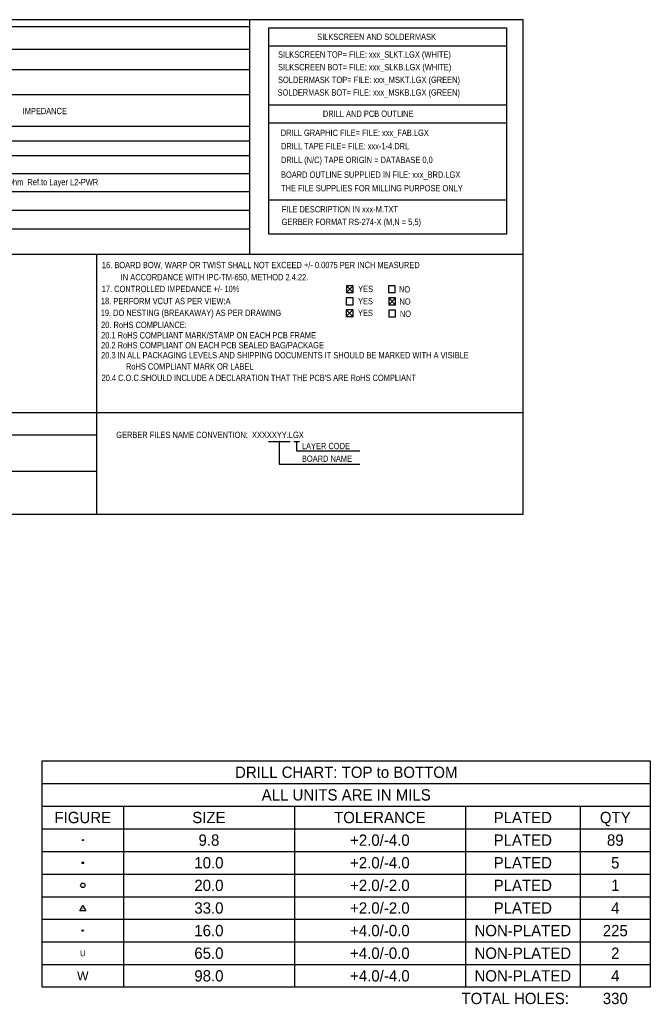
# Model space of a CAD drawing. Extents: x -24 to 300, y -33 to 275.
# Tile 6 of 6: x 122 to 300, y -1 to 275. Entities that reach past the tile are written whole.
import ezdxf
from ezdxf.enums import TextEntityAlignment as Align

# ---------------------------------------------------------------- set-up
doc = ezdxf.new("R2010")
doc.units = 0
doc.layers.add('BG_DIMENSION', color=80, linetype='CONTINUOUS')
doc.layers.add('MA_NCLEGEND-1-4', color=254, linetype='CONTINUOUS')

# ---------------------------------------------------------------- blocks, each defined once
blk = doc.blocks.new('FIGURE_CIRCLE')
blk.add_circle((0, 0), 0.5)
blk = doc.blocks.new('FIGURE_TRI')
blk.add_lwpolyline([(-0.5, -0.5), (0, 0.5), (0.5, -0.5)], close=True)

msp = doc.modelspace()

# ---------------------------------------------------------------- linework, layer by layer
at = {"layer": 'BG_DIMENSION'}
for points in [[(-21.209, 136.5504), (263.906, 136.5504), (263.906, 275.3614), (-21.209, 275.3614)], [(192.405, 215.1634), (192.405, 273.0754), (259.207, 273.0754), (259.207, 215.1634)]]:
    msp.add_lwpolyline(points, close=True, dxfattribs=at)
for points in [[(186.944, 275.3614), (186.944, 209.5754)], [(-21.209, 273.4564), (186.944, 273.4564)], [(-21.209, 267.1064), (186.944, 267.1064)], [(192.405, 267.9954), (259.08, 267.9954)], [(-19.939, 261.3914), (186.944, 261.3914)], [(-19.939, 254.4064), (153.416, 254.4064)], [(153.289, 254.4064), (186.944, 254.4064)], [(192.405, 251.4854), (259.08, 251.4854)], [(192.405, 246.4054), (259.08, 246.4054)], [(-19.939, 245.5164), (186.944, 245.5164)], [(43.561, 241.3254), (186.944, 241.3254)], [(43.561, 237.2614), (186.944, 237.2614)], [(43.561, 232.1814), (186.944, 232.1814)], [(43.561, 227.1014), (186.944, 227.1014)], [(192.405, 224.8154), (259.08, 224.8154)], [(43.561, 221.8944), (186.944, 221.8944)], [(43.561, 216.6874), (186.944, 216.6874)], [(-21.209, 209.5754), (263.906, 209.5754)], [(144.018, 209.5754), (144.018, 165.1254)], [(216.1159, 198.755), (216.1159, 200.66), (214.2109, 200.66), (214.2109, 198.755), (216.1159, 198.755)], [(214.249, 200.66), (216.1286, 198.755)], [(214.249, 198.755), (216.1286, 200.66)], [(227.9269, 200.66), (226.0219, 200.66), (226.0219, 198.755)], [(227.9269, 198.755), (227.9269, 200.66)], [(216.0651, 195.326), (216.0651, 197.231), (214.1601, 197.231), (214.1601, 195.326), (216.0651, 195.326)], [(226.0219, 198.755), (227.9269, 198.755)], [(226.0981, 195.326), (228.0031, 195.326), (228.0031, 197.231), (226.0981, 197.231), (226.0981, 195.326)], [(226.1108, 195.326), (227.9904, 197.231)], [(226.1108, 197.231), (227.9904, 195.326)], [(216.0651, 192.024), (216.0651, 193.929), (214.1601, 193.929), (214.1601, 192.024), (216.0651, 192.024)], [(214.1728, 193.929), (216.0524, 192.024)], [(214.1728, 192.024), (216.0524, 193.929)], [(226.0981, 191.897), (228.0031, 191.897), (228.0031, 193.802), (226.0981, 193.802), (226.0981, 191.897)], [(-21.209, 165.1254), (263.906, 165.1254)], [(144.018, 165.1254), (144.018, 136.5504)], [(-21.209, 158.7754), (144.018, 158.7754)], [(192.3542, 156.972), (198.4502, 156.972)], [(195.4022, 156.972), (195.2752, 156.972), (195.2752, 150.622), (218.0082, 150.622)], [(199.4662, 156.972), (200.9902, 156.972)], [(200.2282, 156.972), (200.2282, 154.305), (218.0082, 154.305)], [(-21.209, 148.6154), (144.018, 148.6154)]]:
    msp.add_lwpolyline(points, dxfattribs=at)
at = {"layer": 'MA_NCLEGEND-1-4'}
msp.add_lwpolyline([(128.7272, 3.7592), (128.7272, 67.2592), (299.593, 67.2592), (299.593, 3.7592)], close=True, dxfattribs=at)
for points in [[(128.7272, 60.9092), (299.593, 60.9092)], [(128.7272, 54.5592), (299.593, 54.5592)], [(151.5618, 54.5592), (151.5618, 3.7592)], [(199.5932, 54.5592), (199.5932, 3.7592)], [(247.6246, 54.5592), (247.6246, 3.7592)], [(279.908, 54.5592), (279.908, 3.7592)], [(128.7272, 48.2092), (299.593, 48.2092)], [(128.7272, 41.8592), (299.593, 41.8592)], [(128.7272, 35.5092), (299.593, 35.5092)], [(128.7272, 29.1592), (299.593, 29.1592)], [(128.7272, 22.8092), (299.593, 22.8092)], [(128.7272, 16.4592), (299.593, 16.4592)], [(128.7272, 10.1092), (299.593, 10.1092)]]:
    msp.add_lwpolyline(points, dxfattribs=at)

# ---------------------------------------------------------------- block references
for name, p, xscale, yscale in [('FIGURE_TRI', (140.1445, 45.0342), 0.3048, 0.3048), ('FIGURE_TRI', (140.1445, 38.6842), 0.508, 0.508), ('FIGURE_CIRCLE', (140.1445, 32.3342), 1.27, 1.27), ('FIGURE_TRI', (140.1445, 25.9842), 1.651, 1.651), ('FIGURE_CIRCLE', (140.1445, 19.6342), 0.4064, 0.4064)]:
    msp.add_blockref(name, p, dxfattribs=dict(at, xscale=xscale, yscale=yscale))

# ---------------------------------------------------------------- texts
at = {"layer": 'BG_DIMENSION', "width": 0.771429}
for s, p in [('SILKSCREEN AND SOLDERMASK', (205.994, 269.663334)), ('SILKSCREEN TOP= FILE: xxx_SLKT.LGX (WHITE)', (194.9958, 264.710334)), ('SILKSCREEN BOT= FILE: xxx_SLKB.LGX (WHITE)', (194.9958, 261.154334)), ('SOLDERMASK TOP= FILE: xxx_MSKT.LGX (GREEN)', (194.9958, 257.598334)), ('SOLDERMASK BOT= FILE: xxx_MSKB.LGX (GREEN)', (194.8688, 254.042334)), ('IMPEDANCE', (123.2408, 248.835334)), ('DRILL AND PCB OUTLINE', (207.5942, 248.073334)), ('DRILL GRAPHIC FILE= FILE: xxx_FAB.LGX', (195.7705, 242.7224)), ('DRILL TAPE FILE= FILE: xxx-1-4.DRL', (195.834, 238.9759)), ('DRILL (N/C) TAPE ORIGIN = DATABASE 0,0', (195.834, 235.1024)), ('BOARD OUTLINE SUPPLIED IN FILE: xxx_BRD.LGX', (195.834, 230.9749)), ('SE=5.5 MIL 75 Ohm  Ref.to Layer L2-PWR', (104.394, 228.8794)), ('THE FILE SUPPLIES FOR MILLING PURPOSE ONLY', (195.834, 227.1649)), ('FILE DESCRIPTION IN xxx-M.TXT', (196.0245, 221.2594)), ('GERBER FORMAT RS-274-X (M,N = 5,5)', (196.0245, 217.7034)), ('16. BOARD BOW, WARP OR TWIST SHALL NOT EXCEED +/- 0.0075 PER INCH MEASURED', (145.5166, 205.604534)), ('IN ACCORDANCE WITH IPC-TM-650, METHOD 2.4.22.', (150.7998, 202.175534)), ('17. CONTROLLED IMPEDANCE +/- 10%', (145.4658, 198.873534)), ('YES', (217.5129, 198.882)), ('NO', (228.981, 198.7804)), ('18. PERFORM VCUT AS PER VIEW:A', (145.2372, 195.495334)), ('YES', (217.4621, 195.453)), ('NO', (229.108, 195.3514)), ('19. DO NESTING (BREAKAWAY) AS PER DRAWING', (145.161, 192.1764)), ('YES', (217.4621, 192.151)), ('NO', (229.235, 191.9224)), ('20. RoHS COMPLIANCE:', (145.288003, 188.789734)), ('20.1 RoHS COMPLIANT MARK/STAMP ON EACH PCB FRAME', (145.288003, 185.868734)), ('20.2 RoHS COMPLIANT ON EACH PCB SEALED BAG/PACKAGE', (145.288003, 183.074734)), ('20.3 IN ALL PACKAGING LEVELS AND SHIPPING DOCUMENTS IT SHOULD BE MARKED WITH A VISIBLE', (145.288003, 180.280734)), ('RoHS COMPLIANT MARK OR LABEL', (152.273003, 177.105734)), ("20.4 C.O.C.SHOULD INCLUDE A DECLARATION THAT THE PCB'S ARE RoHS COMPLIANT", (145.415003, 173.930734)), ('GERBER FILES NAME CONVENTION:  XXXXXYY.LGX', (149.5298, 157.903334)), ('LAYER CODE', (201.7014, 154.7876)), ('BOARD NAME', (201.7014, 151.2316))]:
    msp.add_text(s, height=1.778, dxfattribs=at).set_placement(p)
at = {"layer": 'MA_NCLEGEND-1-4', "width": 0.992}
for s, p in [('DRILL CHART: TOP to BOTTOM', (214.1601, 62.4967)), ('ALL UNITS ARE IN MILS', (214.1601, 56.1467)), ('FIGURE', (140.1445, 49.7967)), ('SIZE', (175.5775, 49.7967)), ('TOLERANCE', (223.6089, 49.7967)), ('PLATED', (263.7663, 49.7967)), ('QTY', (289.7505, 49.7967)), ('9.8', (175.5775, 43.4467)), ('+2.0/-4.0', (223.6089, 43.4467)), ('PLATED', (263.7663, 43.4467)), ('89', (289.7505, 43.4467)), ('10.0', (175.5775, 37.0967)), ('+2.0/-4.0', (223.6089, 37.0967)), ('PLATED', (263.7663, 37.0967)), ('5', (289.7505, 37.0967)), ('20.0', (175.5775, 30.7467)), ('+2.0/-2.0', (223.6089, 30.7467)), ('PLATED', (263.7663, 30.7467)), ('1', (289.7505, 30.7467)), ('+2.0/-2.0', (223.6089, 24.3967)), ('33.0', (175.5775, 24.3967)), ('PLATED', (263.7663, 24.3967)), ('4', (289.7505, 24.3967)), ('16.0', (175.5775, 18.0467)), ('+4.0/-0.0', (223.6089, 18.0467)), ('NON-PLATED', (263.7663, 18.0467)), ('225', (289.7505, 18.0467)), ('65.0', (175.5775, 11.6967)), ('+4.0/-0.0', (223.6089, 11.6967)), ('NON-PLATED', (263.7663, 11.6967)), ('2', (289.7505, 11.6967)), ('98.0', (175.5775, 5.3467)), ('+4.0/-4.0', (223.6089, 5.3467)), ('NON-PLATED', (263.7663, 5.3467)), ('4', (289.7505, 5.3467)), ('330', (289.7505, -1.0033))]:
    msp.add_text(s, height=3.175, dxfattribs=at).set_placement(p, align=Align.CENTER)
at = {"layer": 'MA_NCLEGEND-1-4'}
for s, height, p in [('/', 0.635, (140.1445, 32.3342)), ('v', 0.8255, (140.1445, 25.9842)), ('U', 1.651, (140.1445, 13.2842)), ('W', 2.54, (140.1445, 6.9342))]:
    msp.add_text(s, height=height, dxfattribs=at).set_placement(p, align=Align.MIDDLE_CENTER)
at = {"layer": 'MA_NCLEGEND-1-4', "width": 0.992}
msp.add_text('TOTAL HOLES:', height=3.175, dxfattribs=at).set_placement((276.733, -1.0033), align=Align.RIGHT)

doc.saveas('drawing.dxf')
